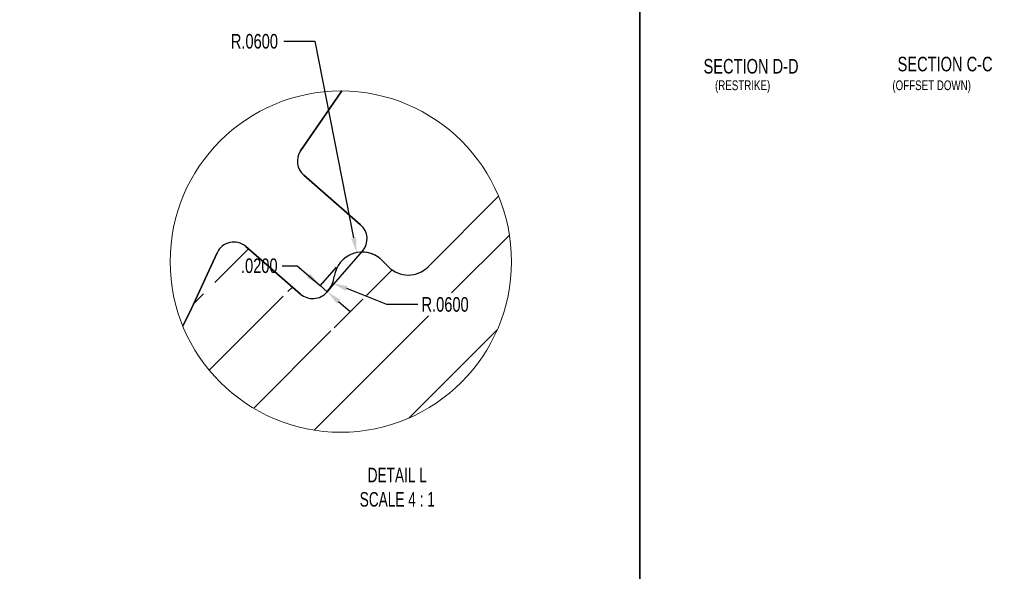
# Model space of a CAD drawing. Header units: inches. Extents: x -122 to 123, y -201 to 75.
# Tile 19 of 191: x -38.97 to -30.53, y 46.66 to 51.39. Entities that reach past the tile are written whole.
import ezdxf

# ---------------------------------------------------------------- set-up
doc = ezdxf.new("R2010")
doc.units = ezdxf.units.IN
doc.header["$MEASUREMENT"] = 0
doc.header["$PDSIZE"] = -1
doc.linetypes.add('PHANTOM', pattern=[0.5, 0.25, -0.05, 0.05, -0.05, 0.05, -0.05])
for name, color, linetype, lineweight in [('BOARDER_2', 5, 'Continuous', 35), ('SECTION_VIEWS', 7, 'PHANTOM', 35), ('VIEW_LABELS', 7, 'Continuous', 25)]:
    doc.layers.add(name, color=color, linetype=linetype, lineweight=lineweight)
doc.layers.add('DIMENSIONS', color=171, linetype='Continuous')
doc.layers.add('NOTES', color=5, linetype='Continuous')
doc.styles.add('SLDTEXTSTYLE0', font='TXT', dxfattribs={"width": 0.75})
doc.styles.add('SLDTEXTSTYLE2', font='TXT', dxfattribs={"width": 0.7})
doc.dimstyles.new('SLDDIMSTYLE10', dxfattribs={"dimtxt": 0.125, "dimasz": 0.13, "dimexe": 0, "dimexo": 0.0625, "dimgap": 0.03125, "dimtad": 0, "dimtih": 1, "dimtoh": 1, "dimdec": 4, "dimlfac": 0.25, "dimrnd": 1e-09, "dimzin": 4, "dimdsep": 46, "dimtxsty": 'SLDTEXTSTYLE0', "dimsah": 1, "dimcen": 0, "dimadec": 0, "dimazin": 1, "dimtfac": 1, "dimtdec": 4, "dimtofl": 0, "dimtmove": 0, "dimatfit": 3, "dimfxl": 1, "dimfrac": 2, "dimtolj": 1, "dimtzin": 12, "dimarcsym": 0})
doc.dimstyles.new('SLDDIMSTYLE11', dxfattribs={"dimtxt": 0.125, "dimasz": 0.13, "dimexe": 0, "dimexo": 0.0625, "dimgap": 0.03125, "dimtad": 0, "dimtih": 1, "dimtoh": 1, "dimdec": 4, "dimlfac": 0.25, "dimrnd": 1e-09, "dimzin": 4, "dimdsep": 46, "dimtxsty": 'SLDTEXTSTYLE0', "dimsah": 1, "dimcen": 0.09, "dimadec": 0, "dimazin": 1, "dimtfac": 1, "dimtdec": 4, "dimtmove": 0, "dimatfit": 0, "dimfxl": 1, "dimfrac": 2, "dimtolj": 1, "dimtzin": 12, "dimarcsym": 0})
doc.dimstyles.new('SLDDIMSTYLE12', dxfattribs={"dimtxt": 0.125, "dimasz": 0.13, "dimexe": 0, "dimexo": 0.0625, "dimgap": 0.03125, "dimtad": 0, "dimtih": 1, "dimtoh": 1, "dimdec": 4, "dimlfac": 0.25, "dimrnd": 1e-09, "dimzin": 12, "dimdsep": 46, "dimtxsty": 'SLDTEXTSTYLE0', "dimsah": 1, "dimcen": 0, "dimadec": 0, "dimazin": 3, "dimtfac": 1, "dimtdec": 4, "dimtofl": 0, "dimtmove": 0, "dimatfit": 3, "dimfxl": 1, "dimfrac": 2, "dimtolj": 1, "dimtzin": 12, "dimarcsym": 0})

# ---------------------------------------------------------------- blocks, each defined once
blk = doc.blocks.new('SW_HATCH_15')
at = {"color": 0, "linetype": 'Continuous', "lineweight": 18}
for p, q in [((2.2388, 0.1175), (1.7432, -0.3781)), ((0, 0), (-0.2884, -0.2884)), ((1.2328, -0.1814), (1.0127, -0.4015)), ((0.3784, -0.3287), (0.3392, -0.3679)), ((-0.3852, -0.3852), (-0.4682, -0.4682)), ((0.2999, -0.4073), (-0.3353, -1.0424)), ((0.9826, -0.4316), (0.7367, -0.6775)), ((1.5448, -0.5766), (0.5654, -1.5559)), ((0.7088, -0.7054), (0.0457, -1.3685)), ((2.1356, -0.6929), (1.3757, -1.4527))]:
    blk.add_line(p, q, dxfattribs=at)
blk = doc.blocks.new('_D_32')
at = {"layer": 'Defpoints', "color": 0}
for p in [(-36.0831, 49.3914), (-36.0364, 49.1559)]:
    blk.add_point(p, dxfattribs=at)
at = {"layer": 'DIMENSIONS', "color": 0, "lineweight": -2}
for p, q in [((-36.7084, 51.2038), (-36.4422, 51.2038)), ((-36.4422, 51.2038), (-36.1083, 49.5189))]:
    blk.add_line(p, q, dxfattribs=at)
at = {"layer": 'DIMENSIONS', "color": 0}
blk.add_solid([(-36.1296, 49.5147), (-36.0871, 49.5231), (-36.0831, 49.3914)], dxfattribs=at)
at = {"layer": 'DIMENSIONS', "color": 0, "insert": (-37.1615, 51.2663), "char_height": 0.125, "attachment_point": 1, "style": 'SLDTEXTSTYLE0'}
blk.add_mtext('\\A1;R.0600', dxfattribs=at)
blk = doc.blocks.new('_D_33')
at = {"layer": 'Defpoints', "color": 0}
for p in [(-36.2176, 49.3133), (-36.3959, 49.1081), (-36.3959, 49.1081), (-36.3388, 49.0518)]:
    blk.add_point(p, dxfattribs=at)
at = {"layer": 'DIMENSIONS', "color": 0, "lineweight": -2}
for p, q in [((-36.7222, 49.2785), (-36.5922, 49.2785)), ((-36.5922, 49.2785), (-36.3959, 49.1081)), ((-36.2586, 49.2661), (-36.3959, 49.1081)), ((-36.3355, 49.0556), (-36.3959, 49.1081)), ((-36.3959, 49.1081), (-36.3355, 49.0556)), ((-36.2978, 49.0989), (-36.3355, 49.0556)), ((-36.2373, 48.9704), (-36.1391, 48.8851))]:
    blk.add_line(p, q, dxfattribs=at)
at = {"layer": 'DIMENSIONS', "color": 0}
for points in [[(-36.5082, 49.1769), (-36.4798, 49.2097), (-36.3959, 49.1081)], [(-36.2231, 48.9867), (-36.2515, 48.954), (-36.3355, 49.0556)]]:
    blk.add_solid(points, dxfattribs=at)
at = {"layer": 'DIMENSIONS', "color": 0, "insert": (-36.9175, 49.341), "char_height": 0.125, "attachment_point": 2, "style": 'SLDTEXTSTYLE0'}
blk.add_mtext('\\A1;.0200', dxfattribs=at)
blk = doc.blocks.new('_D_34')
at = {"layer": 'Defpoints', "color": 0}
for p in [(-36.5124, 49.2179), (-36.2891, 49.1299)]:
    blk.add_point(p, dxfattribs=at)
at = {"layer": 'DIMENSIONS', "color": 0, "lineweight": -2}
for p, q in [((-35.8236, 48.9466), (-36.1681, 49.0823)), ((-35.5574, 48.9466), (-35.8236, 48.9466))]:
    blk.add_line(p, q, dxfattribs=at)
at = {"layer": 'DIMENSIONS', "color": 0}
blk.add_solid([(-36.1602, 49.1025), (-36.1761, 49.0621), (-36.2891, 49.1299)], dxfattribs=at)
at = {"layer": 'DIMENSIONS', "color": 0, "insert": (-35.5261, 49.0091), "char_height": 0.125, "attachment_point": 1, "style": 'SLDTEXTSTYLE0'}
blk.add_mtext('\\A1;R.0600', dxfattribs=at)
blk = doc.blocks.new('_D_37')
at = {"layer": 'Defpoints', "color": 0}
for p in [(-43.1846, 46.8118), (-37.2144, 40.8736)]:
    blk.add_point(p, dxfattribs=at)
at = {"layer": 'DIMENSIONS', "color": 0, "lineweight": -2}
for p, q in [((-46.1152, 49.447), (-45.834, 49.447)), ((-45.834, 49.447), (-43.2768, 46.9035))]:
    blk.add_line(p, q, dxfattribs=at)
at = {"layer": 'DIMENSIONS', "color": 0}
blk.add_solid([(-43.292, 46.8881), (-43.2615, 46.9188), (-43.1846, 46.8118)], dxfattribs=at)
at = {"layer": 'DIMENSIONS', "color": 0, "insert": (-46.6308, 49.5095), "char_height": 0.125, "attachment_point": 1, "style": 'SLDTEXTSTYLE0'}
blk.add_mtext('\\A1;R2.1051', dxfattribs=at)

msp = doc.modelspace()

# ---------------------------------------------------------------- linework, layer by layer
at = {"color": 7, "linetype": 'Continuous', "lineweight": 25}
for p, q in [((-36.53646, 50.05437), (-36.04823, 49.63037)), ((-36.04823, 49.63037), (-36.53646, 50.05437)), ((-35.47074, 49.26907), (-34.86612, 49.87369)), ((-34.86612, 49.87369), (-35.47074, 49.26907)), ((-36.56452, 49.03586), (-37.03329, 49.44295)), ((-37.03329, 49.44295), (-36.56452, 49.03586)), ((-36.33881, 49.05176), (-36.03234, 49.40466)), ((-36.03234, 49.40466), (-36.03994, 49.3959)), ((-37.27958, 49.38994), (-37.50009, 48.91124)), ((-37.50009, 48.91124), (-37.27958, 49.38994)), ((-35.86672, 49.32564), (-35.81015, 49.26907)), ((-35.81015, 49.26907), (-35.86672, 49.32564)), ((-36.33121, 49.06051), (-36.33881, 49.05176)), ((-37.50009, 48.91124), (-37.57318, 48.76008)), ((-37.57318, 48.76008), (-37.50009, 48.91124))]:
    msp.add_line(p, q, dxfattribs=at)
at = {"color": 7, "linetype": 'Continuous', "lineweight": 25, "flags": 128}
for points in [[(-36.20948, 50.77739), (-36.34009, 50.5864), (-36.56281, 50.26273)], [(-36.56281, 50.26273), (-36.31436, 50.62392), (-36.20953, 50.77739)]]:
    msp.add_lwpolyline(points, dxfattribs=at)
at = {"color": 7, "linetype": 'Continuous', "lineweight": 18}
msp.add_circle((-36.21839, 49.31387), 1.46359, dxfattribs=at)
at = {"color": 7, "linetype": 'Continuous', "lineweight": 25}
for centre, radius, start, end in [((-36.43321, 50.17327), 0.15748, 145.383451, 229.027983), ((-36.43321, 50.17327), 0.15748, 145.383451, 229.027983), ((-36.15314, 49.50957), 0.16, 319.028641, 49.027052), ((-36.15314, 49.50957), 0.16, 319.028641, 49.027052), ((-37.13655, 49.32405), 0.15748, 49.027903, 155.267008), ((-37.13655, 49.32405), 0.15748, 49.027903, 155.267008), ((-36.03643, 49.15593), 0.24, 45.000087, 172.585078), ((-36.03643, 49.15592), 0.24001, 45.00067, 90.83768), ((-35.64045, 49.43877), 0.24, 224.999956, 315.000044), ((-35.64045, 49.43877), 0.24, 224.999956, 315.000044), ((-36.51237, 49.21786), 0.23996, 319.024972, 352.588028), ((-36.45961, 49.15666), 0.16, 229.027756, 319.028293), ((-36.45961, 49.15666), 0.16, 229.027756, 319.028293)]:
    msp.add_arc(centre, radius, start, end, dxfattribs=at)
at = {"layer": 'BOARDER_2'}
msp.add_line((-33.65449, 41.72996), (-33.65449, 55.23873), dxfattribs=at)

# ---------------------------------------------------------------- block references
at = {"color": 5, "linetype": 'Continuous', "lineweight": 18, "true_color": 0x0000ff}
msp.add_blockref('SW_HATCH_15', (-37.01139, 49.42394), dxfattribs=at)

# ---------------------------------------------------------------- texts
at = {"layer": 'NOTES', "attachment_point": 1, "style": 'SLDTEXTSTYLE0'}
for s, insert, char_height in [('(RESTRIKE)', (-33.00954, 50.8679), 0.083333), ('(OFFSET DOWN)', (-31.48855, 50.8679), 0.0833333)]:
    msp.add_mtext(s, dxfattribs=dict(at, insert=insert, char_height=char_height))
at = {"layer": 'SECTION_VIEWS', "char_height": 0.125, "attachment_point": 2, "style": 'SLDTEXTSTYLE0'}
for s, insert in [('SECTION D-D', (-32.7005, 51.05196)), ('SECTION C-C', (-31.03667, 51.07082))]:
    msp.add_mtext(s, dxfattribs=dict(at, insert=insert))
at = {"layer": 'VIEW_LABELS', "insert": (-35.73441, 47.54554), "char_height": 0.125, "attachment_point": 2, "style": 'SLDTEXTSTYLE2'}
msp.add_mtext('DETAIL L^JSCALE 4 : 1', dxfattribs=at)

# ---------------------------------------------------------------- dimensions: what is measured, and where the dimension line sits
at = {"layer": 'DIMENSIONS'}
for center, mpoint, dimstyle, picture, middle in [((-36.03643, 49.15593), (-36.08307, 49.39135), 'SLDDIMSTYLE10', '_D_32', (-36.95059, 51.20378)), ((-37.21438, 40.87355), (-43.18459, 46.81177), 'SLDDIMSTYLE12', '_D_37', (-46.38864, 49.44703)), ((-36.51241, 49.21787), (-36.28911, 49.12993), 'SLDDIMSTYLE10', '_D_34', (-35.31517, 48.9466))]:
    dim = msp.add_radius_dim(center=center, mpoint=mpoint, dimstyle=dimstyle, dxfattribs=at)
    dim.commit()
    dim.dimension.update_dxf_attribs({"geometry": picture, "text_midpoint": middle, "dimtype": 164})
dim = msp.add_linear_dim(base=(-36.39586, 49.10807), p1=(-36.33881, 49.05176), p2=(-36.21763, 49.3133), angle=319.028, dimstyle='SLDDIMSTYLE11', dxfattribs=at)
dim.commit()
dim.dimension.update_dxf_attribs({"geometry": '_D_33', "text_midpoint": (-36.91748, 49.27855), "dimtype": 160})

doc.saveas('drawing.dxf')
